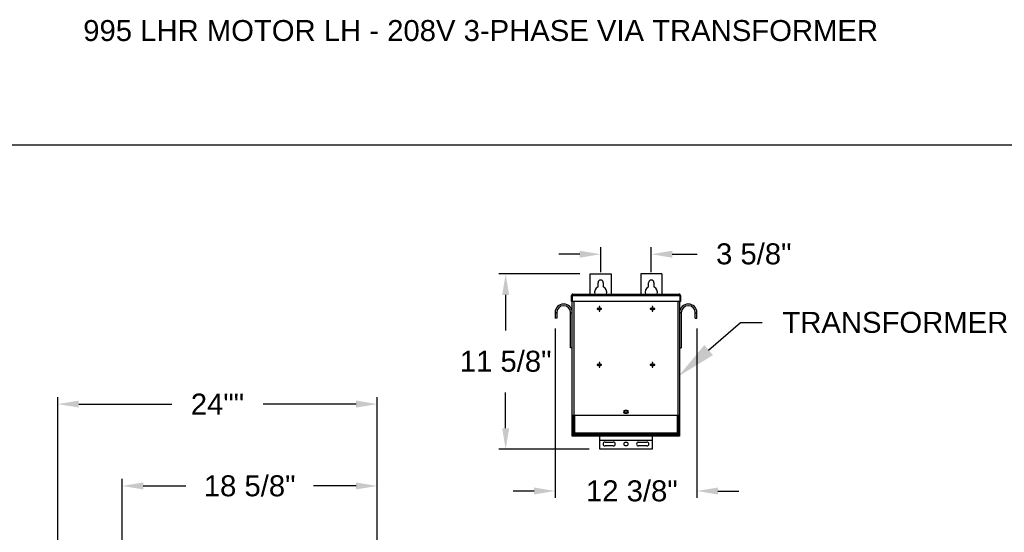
# Model space of a CAD drawing. Header units: inches. Extents: x 144.9 to 238.4, y 214.8 to 247.7.
# Tile 127 of 256: x 151.8 to 156.2, y 245.4 to 247.7. Entities that reach past the tile are written whole.
import ezdxf
from ezdxf import colors
from ezdxf.entities.mleader import LeaderData, LeaderLine
from ezdxf.math import Vec2, Vec3

# ---------------------------------------------------------------- set-up
doc = ezdxf.new("R2010")
doc.units = ezdxf.units.IN
doc.header["$LTSCALE"] = 0.25
doc.header["$MEASUREMENT"] = 0
doc.layers.add('208V 1-PHASE 60HZ VIA TRANSFORMER (190-207 RANGE)', color=4, linetype='Continuous')
doc.layers.add('ANNOTATIONS', color=1, linetype='Continuous')
doc.styles.add('ARIAL', font='arial.ttf', dxfattribs={"height": 0.09375})
doc.dimstyles.new('STANDARD$0', dxfattribs={"dimtxt": 0.09375, "dimasz": 0.09375, "dimexe": 0.03125, "dimexo": 0.046875, "dimgap": 0.09, "dimtad": 0, "dimtih": 1, "dimtoh": 1, "dimdec": 4, "dimzin": 0, "dimdsep": 46, "dimtxsty": 'ARIAL', "dimcen": 0.09, "dimadec": 0, "dimazin": 0, "dimtfac": 1, "dimtdec": 4, "dimtofl": 0, "dimtmove": 0, "dimatfit": 1, "dimfxl": 1, "dimtolj": 1, "dimtzin": 0, "dimarcsym": 0})

# ---------------------------------------------------------------- blocks, each defined once
blk = doc.blocks.new('*D87')
at = {"layer": 'ANNOTATIONS', "color": 0, "lineweight": -2, "transparency": 16777216}
for p, q in [((152.2827, 244.7211), (152.2827, 245.6874)), ((153.4233, 243.5377), (153.4233, 245.6874)), ((152.3764, 245.6561), (152.5679, 245.6561)), ((153.3296, 245.6561), (153.1381, 245.6561))]:
    blk.add_line(p, q, dxfattribs=at)
at = {"layer": 'ANNOTATIONS', "color": 0, "transparency": 16777216}
for points in [[(152.3764, 245.6717), (152.3764, 245.6405), (152.2827, 245.6561)], [(153.3296, 245.6717), (153.3296, 245.6405), (153.4233, 245.6561)]]:
    blk.add_solid(points, dxfattribs=at)
at = {"layer": 'defpoints', "color": 0, "transparency": 16777216}
for p in [(152.2827, 245.6561), (152.2827, 244.6742), (153.4233, 243.4908)]:
    blk.add_point(p, dxfattribs=at)
at = {"layer": 'ANNOTATIONS', "color": 0, "transparency": 16777216, "insert": (152.853, 245.6561), "char_height": 0.09375, "attachment_point": 5, "style": 'ARIAL'}
blk.add_mtext('\\A1;18 5/8"', dxfattribs=at)
blk = doc.blocks.new('*D89')
at = {"layer": 'ANNOTATIONS', "color": 0, "lineweight": -2, "transparency": 16777216}
for p, q in [((151.9943, 244.7851), (151.9943, 246.0537)), ((153.4233, 243.5377), (153.4233, 246.0537)), ((152.0881, 246.0225), (152.5045, 246.0225)), ((153.3296, 246.0225), (152.9132, 246.0225))]:
    blk.add_line(p, q, dxfattribs=at)
at = {"layer": 'ANNOTATIONS', "color": 0, "transparency": 16777216}
for points in [[(152.0881, 246.0381), (152.0881, 246.0069), (151.9943, 246.0225)], [(153.3296, 246.0381), (153.3296, 246.0069), (153.4233, 246.0225)]]:
    blk.add_solid(points, dxfattribs=at)
at = {"layer": 'defpoints', "color": 0, "transparency": 16777216}
for p in [(153.4233, 246.0225), (151.9943, 244.7382), (153.4233, 243.4908)]:
    blk.add_point(p, dxfattribs=at)
at = {"layer": 'ANNOTATIONS', "color": 0, "transparency": 16777216, "insert": (152.7088, 246.0225), "char_height": 0.09375, "attachment_point": 5, "style": 'ARIAL'}
blk.add_mtext('\\A1;24""', dxfattribs=at)
blk = doc.blocks.new('*D116')
at = {"layer": 'ANNOTATIONS', "color": 0, "lineweight": -2, "transparency": 16777216}
for p, q in [((154.3308, 246.6049), (153.9679, 246.6049)), ((153.9991, 246.5111), (153.9991, 246.3511)), ((153.9991, 245.914), (153.9991, 246.0741)), ((154.3737, 245.8203), (153.9679, 245.8203))]:
    blk.add_line(p, q, dxfattribs=at)
at = {"layer": 'ANNOTATIONS', "color": 0, "transparency": 16777216}
for points in [[(153.9835, 246.5111), (154.0147, 246.5111), (153.9991, 246.6049)], [(153.9835, 245.914), (154.0147, 245.914), (153.9991, 245.8203)]]:
    blk.add_solid(points, dxfattribs=at)
at = {"layer": 'defpoints', "color": 0, "transparency": 16777216}
for p in [(154.3776, 246.6049), (153.9991, 245.8203), (154.4206, 245.8203)]:
    blk.add_point(p, dxfattribs=at)
at = {"layer": 'ANNOTATIONS', "color": 0, "transparency": 16777216, "insert": (153.9991, 246.2611), "char_height": 0.09375, "attachment_point": 2, "style": 'ARIAL'}
blk.add_mtext('\\A1;11 5/8"', dxfattribs=at)
blk = doc.blocks.new('*D117')
at = {"layer": 'ANNOTATIONS', "color": 0, "lineweight": -2, "transparency": 16777216}
for p, q in [((154.3308, 246.6932), (154.237, 246.6932)), ((154.4245, 246.6127), (154.4245, 246.7244)), ((154.6511, 246.6127), (154.6511, 246.7244)), ((154.7448, 246.6932), (154.8568, 246.6932))]:
    blk.add_line(p, q, dxfattribs=at)
at = {"layer": 'ANNOTATIONS', "color": 0, "transparency": 16777216}
for points in [[(154.3308, 246.7088), (154.3308, 246.6775), (154.4245, 246.6932)], [(154.7448, 246.7088), (154.7448, 246.6775), (154.6511, 246.6932)]]:
    blk.add_solid(points, dxfattribs=at)
at = {"layer": 'defpoints', "color": 0, "transparency": 16777216}
for p in [(154.6511, 246.6932), (154.4245, 246.5658), (154.6511, 246.5658)]:
    blk.add_point(p, dxfattribs=at)
at = {"layer": 'ANNOTATIONS', "color": 0, "transparency": 16777216, "insert": (155.1099, 246.7417), "char_height": 0.09375, "attachment_point": 2, "style": 'ARIAL'}
blk.add_mtext('\\A1;3 5/8"', dxfattribs=at)
blk = doc.blocks.new('*D118')
at = {"layer": 'ANNOTATIONS', "color": 0, "lineweight": -2, "transparency": 16777216}
for p, q in [((154.2201, 246.3608), (154.2201, 245.6023)), ((154.8555, 246.3608), (154.8555, 245.6023)), ((154.1263, 245.6335), (154.0326, 245.6335)), ((154.9493, 245.6335), (155.043, 245.6335))]:
    blk.add_line(p, q, dxfattribs=at)
at = {"layer": 'ANNOTATIONS', "color": 0, "transparency": 16777216}
for points in [[(154.1263, 245.6491), (154.1263, 245.6179), (154.2201, 245.6335)], [(154.9493, 245.6491), (154.9493, 245.6179), (154.8555, 245.6335)]]:
    blk.add_solid(points, dxfattribs=at)
at = {"layer": 'defpoints', "color": 0, "transparency": 16777216}
for p in [(154.2201, 246.4077), (154.8555, 246.4077), (154.8555, 245.6335)]:
    blk.add_point(p, dxfattribs=at)
at = {"layer": 'ANNOTATIONS', "color": 0, "transparency": 16777216, "insert": (154.564, 245.6335), "char_height": 0.09375, "attachment_point": 5, "style": 'ARIAL'}
blk.add_mtext('\\A1;12 3/8"', dxfattribs=at)

msp = doc.modelspace()

# ---------------------------------------------------------------- linework, layer by layer
at = {"layer": '208V 1-PHASE 60HZ VIA TRANSFORMER (190-207 RANGE)'}
for p, q in [((154.37764, 246.60488), (154.47139, 246.60488)), ((154.37764, 246.51412), (154.37764, 246.60488)), ((154.47139, 246.60488), (154.47139, 246.51412)), ((154.69795, 246.60488), (154.6042, 246.60488)), ((154.6042, 246.60488), (154.6042, 246.51412)), ((154.69795, 246.60488), (154.69795, 246.51412)), ((154.41279, 246.54756), (154.41279, 246.56582)), ((154.43623, 246.56582), (154.43623, 246.54756)), ((154.63936, 246.54756), (154.63936, 246.56582)), ((154.66279, 246.56582), (154.66279, 246.54756)), ((154.29362, 246.50801), (154.29661, 246.50801)), ((154.29362, 246.48092), (154.29362, 246.50801)), ((154.29661, 246.50801), (154.29661, 246.48092)), ((154.29705, 246.50801), (154.77854, 246.50801)), ((154.29705, 246.50801), (154.29705, 246.48092)), ((154.29756, 246.50979), (154.29756, 246.51024)), ((154.29973, 246.51412), (154.77586, 246.51412)), ((154.77803, 246.51024), (154.77803, 246.50979)), ((154.77854, 246.50801), (154.77854, 246.48092)), ((154.78197, 246.50801), (154.77898, 246.50801)), ((154.77898, 246.50801), (154.77898, 246.48092)), ((154.78197, 246.50801), (154.78197, 246.48092)), ((154.29661, 246.48092), (154.29362, 246.48092)), ((154.77854, 246.48092), (154.29705, 246.48092)), ((154.29756, 245.87832), (154.29756, 246.48092)), ((154.30367, 246.48092), (154.30367, 245.97207)), ((154.77191, 245.97207), (154.77191, 246.48092)), ((154.77803, 246.48092), (154.77803, 245.87832)), ((154.77898, 246.48092), (154.78197, 246.48092)), ((154.22753, 246.43144), (154.22006, 246.43144)), ((154.22006, 246.43144), (154.22006, 246.40769)), ((154.22753, 246.43144), (154.22753, 246.40769)), ((154.29008, 246.27488), (154.29008, 246.43144)), ((154.29008, 246.43144), (154.29756, 246.43144)), ((154.41716, 246.45012), (154.40843, 246.45012)), ((154.40843, 246.45012), (154.40843, 246.44714)), ((154.40843, 246.44714), (154.41716, 246.44714)), ((154.41716, 246.45886), (154.41716, 246.45012)), ((154.42015, 246.45886), (154.41716, 246.45886)), ((154.41716, 246.44714), (154.41716, 246.43841)), ((154.41716, 246.43841), (154.42015, 246.43841)), ((154.42015, 246.45012), (154.42015, 246.45886)), ((154.42888, 246.45012), (154.42015, 246.45012)), ((154.42015, 246.43841), (154.42015, 246.44714)), ((154.42015, 246.44714), (154.42888, 246.44714)), ((154.42888, 246.44714), (154.42888, 246.45012)), ((154.65544, 246.45012), (154.64671, 246.45012)), ((154.64671, 246.45012), (154.64671, 246.44714)), ((154.64671, 246.44714), (154.65544, 246.44714)), ((154.65843, 246.45886), (154.65544, 246.45886)), ((154.65544, 246.45886), (154.65544, 246.45012)), ((154.65544, 246.44714), (154.65544, 246.43841)), ((154.65544, 246.43841), (154.65843, 246.43841)), ((154.65843, 246.45012), (154.65843, 246.45886)), ((154.66716, 246.45012), (154.65843, 246.45012)), ((154.65843, 246.44714), (154.66716, 246.44714)), ((154.65843, 246.43841), (154.65843, 246.44714)), ((154.66716, 246.44714), (154.66716, 246.45012)), ((154.7855, 246.43144), (154.77803, 246.43144)), ((154.7855, 246.43144), (154.7855, 246.27488)), ((154.84805, 246.43144), (154.85553, 246.43144)), ((154.84805, 246.40769), (154.84805, 246.43144)), ((154.85553, 246.40769), (154.85553, 246.43144)), ((154.22753, 246.40769), (154.22006, 246.40769)), ((154.84805, 246.40769), (154.85553, 246.40769)), ((154.29756, 246.27488), (154.29008, 246.27488)), ((154.77803, 246.27488), (154.7855, 246.27488)), ((154.41716, 246.1995), (154.40843, 246.1995)), ((154.40843, 246.1995), (154.40843, 246.19651)), ((154.42015, 246.20823), (154.41716, 246.20823)), ((154.41716, 246.20823), (154.41716, 246.1995)), ((154.42015, 246.1995), (154.42015, 246.20823)), ((154.42888, 246.1995), (154.42015, 246.1995)), ((154.42888, 246.19651), (154.42888, 246.1995)), ((154.65544, 246.1995), (154.64671, 246.1995)), ((154.64671, 246.1995), (154.64671, 246.19651)), ((154.65544, 246.20823), (154.65544, 246.1995)), ((154.65843, 246.20823), (154.65544, 246.20823)), ((154.65843, 246.1995), (154.65843, 246.20823)), ((154.66716, 246.1995), (154.65843, 246.1995)), ((154.66716, 246.19651), (154.66716, 246.1995)), ((154.40843, 246.19651), (154.41716, 246.19651)), ((154.41716, 246.19651), (154.41716, 246.18778)), ((154.41716, 246.18778), (154.42015, 246.18778)), ((154.42015, 246.18778), (154.42015, 246.19651)), ((154.42015, 246.19651), (154.42888, 246.19651)), ((154.64671, 246.19651), (154.65544, 246.19651)), ((154.65544, 246.19651), (154.65544, 246.18778)), ((154.65544, 246.18778), (154.65843, 246.18778)), ((154.65843, 246.18778), (154.65843, 246.19651)), ((154.65843, 246.19651), (154.66716, 246.19651)), ((154.54365, 245.99355), (154.53193, 245.99355)), ((154.53193, 245.98183), (154.54365, 245.98183)), ((154.77803, 245.97207), (154.29756, 245.97207)), ((154.30055, 245.97207), (154.30055, 245.87832)), ((154.30055, 245.96667), (154.30281, 245.96667)), ((154.30281, 245.97207), (154.30281, 245.89452)), ((154.30673, 245.97207), (154.30673, 245.89452)), ((154.76886, 245.89452), (154.76886, 245.97207)), ((154.77278, 245.89452), (154.77278, 245.97207)), ((154.77278, 245.96667), (154.77504, 245.96667)), ((154.77504, 245.87832), (154.77504, 245.97207)), ((154.29756, 245.89394), (154.30055, 245.89394)), ((154.30281, 245.89452), (154.77278, 245.89452)), ((154.30342, 245.89019), (154.30342, 245.89255)), ((154.30436, 245.89148), (154.30436, 245.89019)), ((154.30579, 245.89059), (154.30579, 245.89452)), ((154.30579, 245.89059), (154.76979, 245.89059)), ((154.33314, 245.89059), (154.33314, 245.88707)), ((154.39177, 245.89059), (154.39177, 245.89006)), ((154.42842, 245.89059), (154.42842, 245.88707)), ((154.46507, 245.89006), (154.46507, 245.89059)), ((154.61052, 245.89059), (154.61052, 245.89006)), ((154.64717, 245.89059), (154.64717, 245.88707)), ((154.68382, 245.89006), (154.68382, 245.89059)), ((154.74245, 245.88707), (154.74245, 245.89059)), ((154.74678, 245.89059), (154.74678, 245.88707)), ((154.76979, 245.89452), (154.76979, 245.89059)), ((154.77123, 245.89148), (154.77123, 245.89019)), ((154.77217, 245.89019), (154.77217, 245.89255)), ((154.77504, 245.89394), (154.77803, 245.89394)), ((154.77803, 245.87832), (154.29756, 245.87832)), ((154.30367, 245.87832), (154.30367, 245.88878)), ((154.30748, 245.88707), (154.30748, 245.88613)), ((154.30748, 245.88707), (154.76811, 245.88707)), ((154.30748, 245.88613), (154.76811, 245.88613)), ((154.39177, 245.89019), (154.33314, 245.89019)), ((154.37224, 245.89006), (154.37224, 245.88707)), ((154.37224, 245.89006), (154.4846, 245.89006)), ((154.42061, 245.82027), (154.42061, 245.87832)), ((154.65498, 245.8601), (154.42061, 245.8601)), ((154.65498, 245.85921), (154.42061, 245.85921)), ((154.44404, 245.8525), (154.48115, 245.8525)), ((154.61052, 245.89019), (154.46507, 245.89019)), ((154.4846, 245.88707), (154.4846, 245.89006)), ((154.59099, 245.89006), (154.59099, 245.88707)), ((154.59099, 245.89006), (154.70335, 245.89006)), ((154.59443, 245.8525), (154.63154, 245.8525)), ((154.65498, 245.87832), (154.65498, 245.82027)), ((154.74245, 245.89019), (154.68382, 245.89019)), ((154.70335, 245.88707), (154.70335, 245.89006)), ((154.74678, 245.88613), (154.74678, 245.87832)), ((154.76811, 245.88707), (154.76811, 245.88613)), ((154.77191, 245.88878), (154.77191, 245.87832)), ((154.65498, 245.82027), (154.42061, 245.82027)), ((154.48115, 245.83492), (154.44404, 245.83492)), ((154.63154, 245.83492), (154.59443, 245.83492))]:
    msp.add_line(p, q, dxfattribs=at)
for centre, radius in [((154.53779, 245.98769), 0.00586), ((154.53779, 245.84371), 0.00879)]:
    msp.add_circle(centre, radius, dxfattribs=at)
for centre, radius, start, end in [((154.42451, 246.56582), 0.01172, 0, 180), ((154.65107, 246.56582), 0.01172, 0, 180), ((154.42451, 246.52285), 0.02734, 115.37693, 198.62143), ((154.42451, 246.52285), 0.02734, 341.37854, 64.62303), ((154.65107, 246.52285), 0.02734, 115.37693, 198.62143), ((154.65107, 246.52285), 0.02734, 341.37854, 64.62303), ((154.25881, 246.43144), 0.03875, 0, 180), ((154.81678, 246.43144), 0.03875, 0, 180), ((154.25881, 246.43144), 0.03128, 0, 180), ((154.81678, 246.43144), 0.03127, 0, 180), ((154.53193, 245.98769), 0.00586, 90, 270), ((154.54365, 245.98769), 0.00586, 270, 90), ((154.30748, 245.89019), 0.00406, 180, 270), ((154.30748, 245.89019), 0.00313, 180, 270), ((154.44404, 245.84371), 0.00879, 90, 270), ((154.48115, 245.84371), 0.00879, 270, 90), ((154.59443, 245.84371), 0.00879, 90, 270), ((154.63154, 245.84371), 0.00879, 270, 90), ((154.76811, 245.89019), 0.00313, 270, 0), ((154.76811, 245.89019), 0.00406, 270, 0)]:
    msp.add_arc(centre, radius, start, end, dxfattribs=at)
for points, knots in [([(154.29973, 246.51412), (154.29893, 246.51412), (154.29813, 246.51396), (154.29665, 246.51335), (154.29597, 246.51289), (154.29484, 246.51176), (154.29439, 246.51108), (154.29378, 246.50961), (154.29362, 246.50881), (154.29362, 246.50801)], [0, 0, 0, 0, 0.25, 0.25, 0.5, 0.5, 0.75, 0.75, 1, 1, 1, 1]), ([(154.29772, 246.51035), (154.29765, 246.51031), (154.29724, 246.51005), (154.29676, 246.50921), (154.29666, 246.50841), (154.29661, 246.50801)], [0, 0, 0, 0, 0.0891638, 0.5445851, 1, 1, 1, 1]), ([(154.29705, 246.50801), (154.29727, 246.50881), (154.29749, 246.50961), (154.29794, 246.51108), (154.29817, 246.51176), (154.29861, 246.51289), (154.29884, 246.51335), (154.29928, 246.51396), (154.29951, 246.51412), (154.29973, 246.51412)], [0, 0, 0, 0, 0.25, 0.25, 0.5, 0.5, 0.75, 0.75, 1, 1, 1, 1]), ([(154.77586, 246.51412), (154.77608, 246.51412), (154.7763, 246.51396), (154.77675, 246.51335), (154.77697, 246.51289), (154.77742, 246.51176), (154.77764, 246.51108), (154.77809, 246.50961), (154.77831, 246.50881), (154.77854, 246.50801)], [0, 0, 0, 0, 0.25, 0.25, 0.5, 0.5, 0.75, 0.75, 1, 1, 1, 1]), ([(154.78197, 246.50801), (154.78197, 246.50881), (154.78181, 246.50961), (154.7812, 246.51108), (154.78074, 246.51176), (154.77961, 246.51289), (154.77893, 246.51335), (154.77746, 246.51396), (154.77666, 246.51412), (154.77586, 246.51412)], [0, 0, 0, 0, 0.25, 0.25, 0.5, 0.5, 0.75, 0.75, 1, 1, 1, 1]), ([(154.77898, 246.50801), (154.77893, 246.50841), (154.77883, 246.50921), (154.77835, 246.51005), (154.77793, 246.51031), (154.77787, 246.51035)], [0, 0, 0, 0, 0.4554149, 0.9108362, 1, 1, 1, 1]), ([(154.30673, 245.89452), (154.30622, 245.89455), (154.3057, 245.89459), (154.30475, 245.89467), (154.30432, 245.8947), (154.30359, 245.89478), (154.3033, 245.89481), (154.30291, 245.89489), (154.30281, 245.89492), (154.30281, 245.89496)], [0, 0, 0, 0, 0.25, 0.25, 0.5, 0.5, 0.75, 0.75, 1, 1, 1, 1]), ([(154.30281, 245.89452), (154.30286, 245.894), (154.30298, 245.89297), (154.3039, 245.89169), (154.3049, 245.89091), (154.3056, 245.89081), (154.30579, 245.89078)], [0, 0, 0, 0, 0.2962227, 0.5924445, 0.8886662, 1, 1, 1, 1]), ([(154.77278, 245.89496), (154.77278, 245.89492), (154.77268, 245.89489), (154.77228, 245.89481), (154.77199, 245.89478), (154.77127, 245.8947), (154.77083, 245.89467), (154.76988, 245.89459), (154.76937, 245.89455), (154.76886, 245.89452)], [0, 0, 0, 0, 0.25, 0.25, 0.5, 0.5, 0.75, 0.75, 1, 1, 1, 1]), ([(154.76979, 245.89078), (154.76998, 245.89081), (154.77068, 245.89091), (154.77169, 245.89169), (154.7726, 245.89297), (154.77272, 245.894), (154.77278, 245.89452)], [0, 0, 0, 0, 0.1113338, 0.4075555, 0.7037773, 1, 1, 1, 1])]:
    msp.add_open_spline(points, degree=3, knots=knots, dxfattribs=at)
at = {"layer": 'defpoints'}
msp.add_lwpolyline([(165.56148, 234.44685), (144.92558, 234.44685), (144.92558, 247.18196), (165.56148, 247.18196)], close=True, dxfattribs=at)

# ---------------------------------------------------------------- texts
at = {"layer": 'ANNOTATIONS', "insert": (152.10793, 247.74099), "char_height": 0.09375, "width": 5.9933165, "attachment_point": 1, "line_spacing_factor": 0.86134, "style": 'ARIAL'}
msp.add_mtext('995 LHR MOTOR LH - 208V 3-PHASE VIA TRANSFORMER', dxfattribs=at)

# ---------------------------------------------------------------- dimensions: what is measured, and where the dimension line sits
at = {"layer": 'ANNOTATIONS'}
for base, p1, p2, text, picture, middle in [((154.65107, 246.69317), (154.42451, 246.56582), (154.65107, 246.56582), '3 5/8"', '*D117', (155.10987, 246.69317)), ((154.85553, 245.63351), (154.22006, 246.40769), (154.85553, 246.40769), '12 3/8"', '*D118', (154.56397, 245.63351)), ((153.42331, 246.02248), (151.99435, 244.73821), (153.42331, 243.4908), '24""', '*D89', (152.70883, 246.02248)), ((152.28268, 245.65612), (153.42331, 243.4908), (152.28268, 244.67419), '18 5/8"', '*D87', (152.853, 245.65612))]:
    dim = msp.add_linear_dim(base=base, p1=p1, p2=p2, text=text, dimstyle='STANDARD$0', dxfattribs=at)
    dim.commit()
    dim.dimension.update_dxf_attribs({"geometry": picture, "text_midpoint": middle, "dimtype": 160})
dim = msp.add_linear_dim(base=(153.99912, 245.82027), p1=(154.37764, 246.60488), p2=(154.42061, 245.82027), angle=90, text='11 5/8"', dimstyle='STANDARD$0', dxfattribs=at)
dim.commit()
dim.dimension.update_dxf_attribs({"geometry": '*D116', "text_midpoint": (153.99912, 246.21258), "dimtype": 160})

# ---------------------------------------------------------------- leaders
ml = msp.add_multileader_mtext('Standard', dxfattribs=at)
ml.set_content('TRANSFORMER', color=256, style='ARIAL')
ml.set_leader_properties()
ml.build(insert=Vec2(0, 0))
ml.multileader.update_dxf_attribs({"dogleg_length": 0.36, "arrow_head_size": 0.18})
ctx = ml.context
ctx.base_point, ctx.char_height, ctx.arrow_head_size, ctx.landing_gap_size, ctx.plane_origin = Vec3(155.14814, 246.38741), 0.09375, 0.18, 0.09, Vec3(154.77542, 246.02923)
notes = []
notes.append((ctx, [(0, (1, 1, 0), (155.05018, 246.38741), (1, 0), 0.09796, [(0, [(154.77191, 246.14624)], 0, [])])]))
ctx.mtext.insert, ctx.mtext.flow_direction = Vec3(155.23814, 246.43508), 5
for ctx, leaders in notes:
    for number, flags, end, landing, length, lines in leaders:
        leader = LeaderData()
        leader.index, (leader.has_last_leader_line, leader.has_dogleg_vector, leader.attachment_direction) = number, flags
        leader.last_leader_point, leader.dogleg_vector, leader.dogleg_length = Vec3(end), Vec3(landing), length
        for number, points, colour, breaks in lines:
            line = LeaderLine()
            line.index, line.vertices, line.color, line.breaks = number, Vec3.list(points), colors.encode_raw_color(colour), breaks
            leader.lines.append(line)
        ctx.leaders.append(leader)

doc.saveas('drawing.dxf')
